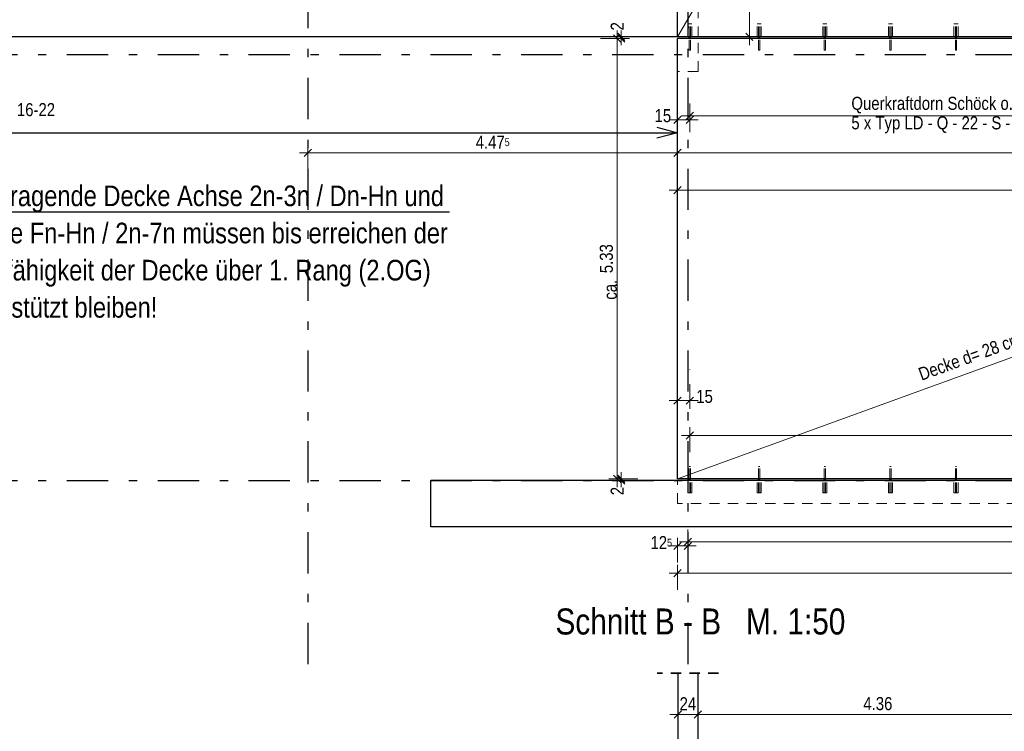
# Model space of a CAD drawing. Header units: millimetres. Extents: x 0 to 102, y -15 to 47.
# Tile 42 of 103: x 18 to 30, y 11 to 20. Entities that reach past the tile are written whole.
import ezdxf

# ---------------------------------------------------------------- set-up
doc = ezdxf.new("R2010")
doc.units = ezdxf.units.MM
doc.linetypes.add('DASHDOTX2', pattern=[2, 1, -0.5, 0, -0.5])
doc.linetypes.add('HIDDEN', pattern=[0.375, 0.25, -0.125])
doc.layers.add('Achsen', color=7, linetype='Continuous', lineweight=20)
doc.styles.add('Arial Narrow', font='ARIALN.TTF')
doc.dimstyles.new('Arch_Strakon_dimstyle', dxfattribs={"dimtxt": 15.75, "dimasz": 1, "dimexe": 1.25, "dimexo": 0.0625, "dimgap": 1, "dimtad": 0, "dimzin": 12, "dimdsep": 46, "dimtxsty": 'Arial Narrow', "dimblk": 'Arrowhead_Tick', "dimsah": 1, "dimcen": 0, "dimse1": 1, "dimse2": 1, "dimclrd": 6, "dimclrt": 2, "dimazin": 0, "dimtfac": 1, "dimtdec": 4, "dimtmove": 0, "dimatfit": 3, "dimldrblk": 'NONE', "dimfxl": 1, "dimtvp": 1, "dimtolj": 1, "dimtzin": 0, "dimlwd": 13, "dimarcsym": 2})

# ---------------------------------------------------------------- blocks, each defined once
blk = doc.blocks.new('Arrowhead_Tick')
at = {"color": 0, "linetype": 'Continuous', "lineweight": -2}
for p, q in [((0, 20), (0, -10)), ((-1, 0), (0, 0)), ((10, 0), (0, 0))]:
    blk.add_line(p, q, dxfattribs=at)
at = {"color": 2, "linetype": 'Continuous', "lineweight": 35}
blk.add_line((4.4, 4.4), (-4.4, -4.4), dxfattribs=at)
blk = doc.blocks.new('*D38')
at = {"layer": 'Achsen', "color": 6, "linetype": 'Continuous', "lineweight": 13}
for p, q in [((25.15, 14.364), (25.15, 14.374)), ((25.15, 14.334), (25.15, 14.354)), ((25.15, 14.324), (25.15, 14.314))]:
    blk.add_line(p, q, dxfattribs=at)
at = {"layer": 'Defpoints', "color": 0}
for p in [(22.844, 14.334), (25.15, 14.354), (25.83, 14.354)]:
    blk.add_point(p, dxfattribs=at)
at = {"layer": 'Achsen', "color": 6, "lineweight": 13, "xscale": 0.01, "yscale": 0.01, "zscale": 0.01}
for p, rotation in [((25.15, 14.334), 90), ((25.15, 14.354), 270)]:
    blk.add_blockref('Arrowhead_Tick', p, dxfattribs=dict(at, rotation=rotation))
at = {"layer": 'Achsen', "color": 2, "lineweight": 35, "insert": (25.1, 14.205), "char_height": 0.1575, "attachment_point": 5, "rotation": 90, "style": 'Arial Narrow'}
blk.add_mtext('\\A1;2', dxfattribs=at)
blk = doc.blocks.new('_None')
blk = doc.blocks.new('*D39')
at = {"layer": 'Achsen', "color": 6, "linetype": 'Continuous', "lineweight": 13}
blk.add_line((25.1, 14.364), (25.1, 19.674), dxfattribs=at)
at = {"layer": 'Defpoints', "color": 0}
for p in [(25.1, 19.684), (25.831, 19.684), (25.83, 14.354)]:
    blk.add_point(p, dxfattribs=at)
at = {"layer": 'Achsen', "color": 6, "lineweight": 13, "xscale": 0.01, "yscale": 0.01, "zscale": 0.01}
for p, rotation in [((25.1, 19.684), 90), ((25.1, 14.354), 270)]:
    blk.add_blockref('Arrowhead_Tick', p, dxfattribs=dict(at, rotation=rotation))
at = {"layer": 'Achsen', "color": 2, "lineweight": 35, "insert": (24.97, 17.019), "char_height": 0.1575, "attachment_point": 5, "rotation": 90, "style": 'Arial Narrow'}
blk.add_mtext('\\A1;5.33', dxfattribs=at)
blk = doc.blocks.new('*D40')
at = {"layer": 'Achsen', "color": 6, "linetype": 'Continuous', "lineweight": 13}
for p, q in [((25.15, 19.714), (25.15, 19.724)), ((25.15, 19.684), (25.15, 19.704)), ((25.15, 19.674), (25.15, 19.664))]:
    blk.add_line(p, q, dxfattribs=at)
at = {"layer": 'Defpoints', "color": 0}
for p in [(7.385, 19.704), (25.15, 19.704), (25.831, 19.684)]:
    blk.add_point(p, dxfattribs=at)
at = {"layer": 'Achsen', "color": 6, "lineweight": 13, "xscale": 0.01, "yscale": 0.01, "zscale": 0.01}
for p, rotation in [((25.15, 19.684), 90), ((25.15, 19.704), 270)]:
    blk.add_blockref('Arrowhead_Tick', p, dxfattribs=dict(at, rotation=rotation))
at = {"layer": 'Achsen', "color": 2, "lineweight": 35, "insert": (25.1, 19.833), "char_height": 0.1575, "attachment_point": 5, "rotation": 90, "style": 'Arial Narrow'}
blk.add_mtext('\\A1;2', dxfattribs=at)
blk = doc.blocks.new('*D149')
at = {"layer": 'Achsen', "color": 6, "linetype": 'Continuous', "lineweight": 13}
blk.add_line((26.7, 19.714), (26.7, 21.894), dxfattribs=at)
at = {"layer": 'Defpoints', "color": 0}
for p in [(26.081, 21.904), (26.7, 21.904), (25.83, 19.704)]:
    blk.add_point(p, dxfattribs=at)
at = {"layer": 'Achsen', "color": 6, "lineweight": 13, "xscale": 0.01, "yscale": 0.01, "zscale": 0.01}
for p, rotation in [((26.7, 21.904), 90), ((26.7, 19.704), 270)]:
    blk.add_blockref('Arrowhead_Tick', p, dxfattribs=dict(at, rotation=rotation))
at = {"layer": 'Achsen', "color": 2, "lineweight": 35, "insert": (26.57, 20.804), "char_height": 0.1575, "attachment_point": 5, "rotation": 90, "style": 'Arial Narrow'}
blk.add_mtext('\\A1;2.20', dxfattribs=at)
blk = doc.blocks.new('*D354')
at = {"layer": 'Achsen', "color": 6, "linetype": 'Continuous', "lineweight": 13}
blk.add_line((21.366, 18.3), (25.82, 18.3), dxfattribs=at)
at = {"layer": 'Defpoints', "color": 0}
for p in [(25.83, 18.3), (25.83, 14.054), (21.356, 11.981)]:
    blk.add_point(p, dxfattribs=at)
at = {"layer": 'Achsen', "color": 6, "lineweight": 13, "xscale": 0.01, "yscale": 0.01, "zscale": 0.01}
blk.add_blockref('Arrowhead_Tick', (25.83, 18.3), dxfattribs=at)
at = {"layer": 'Achsen', "color": 6, "lineweight": 13, "xscale": 0.01, "yscale": 0.01, "zscale": 0.01, "rotation": 180}
blk.add_blockref('Arrowhead_Tick', (21.356, 18.3), dxfattribs=at)
at = {"layer": 'Achsen', "color": 2, "lineweight": 35, "insert": (23.593, 18.429), "char_height": 0.1575, "attachment_point": 5, "style": 'Arial Narrow'}
blk.add_mtext('\\A1;4.47{\\A1;\\H.6x;\\S5;}', dxfattribs=at)
blk = doc.blocks.new('*D355')
at = {"layer": 'Achsen', "color": 6, "linetype": 'Continuous', "lineweight": 13}
blk.add_line((25.84, 18.3), (35.021, 18.3), dxfattribs=at)
at = {"layer": 'Defpoints', "color": 0}
for p in [(35.031, 19.704), (35.031, 18.3), (25.83, 14.054)]:
    blk.add_point(p, dxfattribs=at)
at = {"layer": 'Achsen', "color": 6, "lineweight": 13, "xscale": 0.01, "yscale": 0.01, "zscale": 0.01}
blk.add_blockref('Arrowhead_Tick', (35.031, 18.3), dxfattribs=at)
at = {"layer": 'Achsen', "color": 6, "lineweight": 13, "xscale": 0.01, "yscale": 0.01, "zscale": 0.01, "rotation": 180}
blk.add_blockref('Arrowhead_Tick', (25.83, 18.3), dxfattribs=at)
at = {"layer": 'Achsen', "color": 2, "lineweight": 35, "insert": (30.43, 18.43), "char_height": 0.1575, "attachment_point": 5, "style": 'Arial Narrow'}
blk.add_mtext('\\A1;9.20', dxfattribs=at)
blk = doc.blocks.new('*D358')
at = {"layer": 'Achsen', "color": 6, "linetype": 'Continuous', "lineweight": 13}
blk.add_line((25.84, 17.85), (40.506, 17.85), dxfattribs=at)
at = {"layer": 'Defpoints', "color": 0}
for p in [(40.516, 19.684), (40.516, 17.85), (25.83, 14.354)]:
    blk.add_point(p, dxfattribs=at)
at = {"layer": 'Achsen', "color": 6, "lineweight": 13, "xscale": 0.01, "yscale": 0.01, "zscale": 0.01}
blk.add_blockref('Arrowhead_Tick', (40.516, 17.85), dxfattribs=at)
at = {"layer": 'Achsen', "color": 6, "lineweight": 13, "xscale": 0.01, "yscale": 0.01, "zscale": 0.01, "rotation": 180}
blk.add_blockref('Arrowhead_Tick', (25.83, 17.85), dxfattribs=at)
at = {"layer": 'Achsen', "color": 2, "lineweight": 35, "insert": (33.173, 17.98), "char_height": 0.1575, "attachment_point": 5, "style": 'Arial Narrow'}
blk.add_mtext('\\A1;14.68{\\A1;\\H.6x;\\S5;}', dxfattribs=at)
blk = doc.blocks.new('*D365')
at = {"layer": 'Achsen', "color": 6, "linetype": 'Continuous', "lineweight": 13}
blk.add_line((25.846, 11.5), (26.066, 11.5), dxfattribs=at)
at = {"layer": 'Defpoints', "color": 0}
for p in [(25.836, 11.999), (26.076, 11.999), (26.076, 11.5)]:
    blk.add_point(p, dxfattribs=at)
at = {"layer": 'Achsen', "color": 6, "lineweight": 13, "xscale": 0.01, "yscale": 0.01, "zscale": 0.01}
blk.add_blockref('Arrowhead_Tick', (26.076, 11.5), dxfattribs=at)
at = {"layer": 'Achsen', "color": 6, "lineweight": 13, "xscale": 0.01, "yscale": 0.01, "zscale": 0.01, "rotation": 180}
blk.add_blockref('Arrowhead_Tick', (25.836, 11.5), dxfattribs=at)
at = {"layer": 'Achsen', "color": 2, "lineweight": 35, "insert": (25.956, 11.629), "char_height": 0.1575, "attachment_point": 5, "style": 'Arial Narrow'}
blk.add_mtext('\\A1;24', dxfattribs=at)
blk = doc.blocks.new('*D366')
at = {"layer": 'Achsen', "color": 6, "linetype": 'Continuous', "lineweight": 13}
blk.add_line((26.086, 11.5), (30.426, 11.5), dxfattribs=at)
at = {"layer": 'Defpoints', "color": 0}
for p in [(26.076, 11.999), (30.436, 11.999), (30.436, 11.5)]:
    blk.add_point(p, dxfattribs=at)
at = {"layer": 'Achsen', "color": 6, "lineweight": 13, "xscale": 0.01, "yscale": 0.01, "zscale": 0.01}
blk.add_blockref('Arrowhead_Tick', (30.436, 11.5), dxfattribs=at)
at = {"layer": 'Achsen', "color": 6, "lineweight": 13, "xscale": 0.01, "yscale": 0.01, "zscale": 0.01, "rotation": 180}
blk.add_blockref('Arrowhead_Tick', (26.076, 11.5), dxfattribs=at)
at = {"layer": 'Achsen', "color": 2, "lineweight": 35, "insert": (28.256, 11.63), "char_height": 0.1575, "attachment_point": 5, "style": 'Arial Narrow'}
blk.add_mtext('\\A1;4.36', dxfattribs=at)
blk = doc.blocks.new('*D387')
at = {"layer": 'Achsen', "color": 6, "linetype": 'Continuous', "lineweight": 13}
blk.add_line((25.99, 14.878), (40.356, 14.878), dxfattribs=at)
at = {"layer": 'Defpoints', "color": 0}
for p in [(25.98, 15.676), (40.366, 15.676), (40.366, 14.878)]:
    blk.add_point(p, dxfattribs=at)
at = {"layer": 'Achsen', "color": 6, "lineweight": 13, "xscale": 0.01, "yscale": 0.01, "zscale": 0.01}
blk.add_blockref('Arrowhead_Tick', (40.366, 14.878), dxfattribs=at)
at = {"layer": 'Achsen', "color": 6, "lineweight": 13, "xscale": 0.01, "yscale": 0.01, "zscale": 0.01, "rotation": 180}
blk.add_blockref('Arrowhead_Tick', (25.98, 14.878), dxfattribs=at)
blk = doc.blocks.new('*D388')
at = {"layer": 'Achsen', "color": 6, "linetype": 'Continuous', "lineweight": 13}
blk.add_line((25.841, 18.7), (25.97, 18.7), dxfattribs=at)
at = {"layer": 'Defpoints', "color": 0}
for p in [(25.831, 19.684), (25.98, 19.544), (25.98, 18.7)]:
    blk.add_point(p, dxfattribs=at)
at = {"layer": 'Achsen', "color": 6, "lineweight": 13, "xscale": 0.01, "yscale": 0.01, "zscale": 0.01}
blk.add_blockref('Arrowhead_Tick', (25.98, 18.7), dxfattribs=at)
at = {"layer": 'Achsen', "color": 6, "lineweight": 13, "xscale": 0.01, "yscale": 0.01, "zscale": 0.01, "rotation": 180}
blk.add_blockref('Arrowhead_Tick', (25.831, 18.7), dxfattribs=at)
at = {"layer": 'Achsen', "color": 2, "lineweight": 35, "insert": (25.653, 18.75), "char_height": 0.1575, "attachment_point": 5, "style": 'Arial Narrow'}
blk.add_mtext('\\A1;15', dxfattribs=at)
blk = doc.blocks.new('*D389')
at = {"layer": 'Achsen', "color": 6, "linetype": 'Continuous', "lineweight": 13}
blk.add_line((25.99, 18.75), (40.357, 18.75), dxfattribs=at)
at = {"layer": 'Defpoints', "color": 0}
for p in [(25.98, 19.544), (40.367, 19.544), (40.367, 18.75)]:
    blk.add_point(p, dxfattribs=at)
at = {"layer": 'Achsen', "color": 6, "lineweight": 13, "xscale": 0.01, "yscale": 0.01, "zscale": 0.01, "rotation": 180}
blk.add_blockref('Arrowhead_Tick', (25.98, 18.75), dxfattribs=at)
at = {"layer": 'Achsen', "color": 6, "lineweight": 13, "xscale": 0.01, "yscale": 0.01, "zscale": 0.01}
blk.add_blockref('Arrowhead_Tick', (40.367, 18.75), dxfattribs=at)
blk = doc.blocks.new('*D415')
at = {"color": 6, "linetype": 'Continuous', "lineweight": 13}
blk.add_line((25.84, 13.21), (40.506, 13.21), dxfattribs=at)
at = {"layer": 'Defpoints', "color": 0}
for p in [(25.83, 14.054), (40.516, 14.054), (40.516, 13.21)]:
    blk.add_point(p, dxfattribs=at)
at = {"color": 6, "lineweight": 13, "xscale": 0.01, "yscale": 0.01, "zscale": 0.01}
blk.add_blockref('Arrowhead_Tick', (40.516, 13.21), dxfattribs=at)
at = {"color": 6, "lineweight": 13, "xscale": 0.01, "yscale": 0.01, "zscale": 0.01, "rotation": 180}
blk.add_blockref('Arrowhead_Tick', (25.83, 13.21), dxfattribs=at)
at = {"color": 2, "lineweight": 35, "insert": (33.173, 13.341), "char_height": 0.1575, "attachment_point": 5, "style": 'Arial Narrow'}
blk.add_mtext('\\A1;14.68{\\A1;\\H.6x;\\S5;}', dxfattribs=at)
blk = doc.blocks.new('*D558')
at = {"layer": 'Achsen', "color": 6, "linetype": 'Continuous', "lineweight": 13}
blk.add_line((25.84, 15.3), (25.97, 15.3), dxfattribs=at)
at = {"layer": 'Defpoints', "color": 0}
for p in [(25.98, 15.3), (25.98, 14.184), (25.83, 14.054)]:
    blk.add_point(p, dxfattribs=at)
at = {"layer": 'Achsen', "color": 6, "lineweight": 13, "xscale": 0.01, "yscale": 0.01, "zscale": 0.01}
blk.add_blockref('Arrowhead_Tick', (25.98, 15.3), dxfattribs=at)
at = {"layer": 'Achsen', "color": 6, "lineweight": 13, "xscale": 0.01, "yscale": 0.01, "zscale": 0.01, "rotation": 180}
blk.add_blockref('Arrowhead_Tick', (25.83, 15.3), dxfattribs=at)
at = {"layer": 'Achsen', "color": 2, "lineweight": 35, "insert": (26.158, 15.35), "char_height": 0.1575, "attachment_point": 5, "style": 'Arial Narrow'}
blk.add_mtext('\\A1;15', dxfattribs=at)
blk = doc.blocks.new('*D560')
at = {"layer": 'Achsen', "color": 6, "linetype": 'Continuous', "lineweight": 13}
blk.add_line((25.84, 13.54), (25.946, 13.54), dxfattribs=at)
at = {"layer": 'Defpoints', "color": 0}
for p in [(25.83, 14.054), (25.956, 13.54), (25.956, 11.981)]:
    blk.add_point(p, dxfattribs=at)
at = {"layer": 'Achsen', "color": 6, "lineweight": 13, "xscale": 0.01, "yscale": 0.01, "zscale": 0.01}
blk.add_blockref('Arrowhead_Tick', (25.956, 13.54), dxfattribs=at)
at = {"layer": 'Achsen', "color": 6, "lineweight": 13, "xscale": 0.01, "yscale": 0.01, "zscale": 0.01, "rotation": 180}
blk.add_blockref('Arrowhead_Tick', (25.83, 13.54), dxfattribs=at)
at = {"layer": 'Achsen', "color": 2, "lineweight": 35, "insert": (25.634, 13.58), "char_height": 0.1575, "attachment_point": 5, "style": 'Arial Narrow'}
blk.add_mtext('\\A1;12{\\A1;\\H.6x;\\S5;}', dxfattribs=at)
blk = doc.blocks.new('*D561')
at = {"layer": 'Achsen', "color": 6, "linetype": 'Continuous', "lineweight": 13}
blk.add_line((25.966, 13.59), (39.746, 13.59), dxfattribs=at)
at = {"layer": 'Defpoints', "color": 0}
for p in [(39.756, 13.59), (25.956, 11.981), (39.756, 11.981)]:
    blk.add_point(p, dxfattribs=at)
at = {"layer": 'Achsen', "color": 6, "lineweight": 13, "xscale": 0.01, "yscale": 0.01, "zscale": 0.01}
blk.add_blockref('Arrowhead_Tick', (39.756, 13.59), dxfattribs=at)
at = {"layer": 'Achsen', "color": 6, "lineweight": 13, "xscale": 0.01, "yscale": 0.01, "zscale": 0.01, "rotation": 180}
blk.add_blockref('Arrowhead_Tick', (25.956, 13.59), dxfattribs=at)
at = {"layer": 'Achsen', "color": 2, "lineweight": 35, "insert": (32.856, 13.721), "char_height": 0.1575, "attachment_point": 5, "style": 'Arial Narrow'}
blk.add_mtext('\\A1;13.80', dxfattribs=at)

msp = doc.modelspace()

# ---------------------------------------------------------------- linework, layer by layer
at = {"color": 6, "linetype": 'HIDDEN', "lineweight": 13, "ltscale": 0.5}
for p, q in [((26.0802999, 19.7044708), (26.0802999, 20.1644708)), ((25.9573534, 19.8644743), (25.9554504, 19.8644743)), ((25.9554504, 19.7044743), (25.9554504, 19.8644743)), ((25.9627727, 19.8644743), (25.9573534, 19.8644743)), ((25.9708833, 19.8644743), (25.9627727, 19.8644743)), ((25.9804504, 19.8644743), (25.9708833, 19.8644743)), ((25.9722992, 19.7044708), (25.9722992, 19.8644743)), ((25.9900175, 19.8644743), (25.9804504, 19.8644743)), ((25.9882992, 19.7044708), (25.9882992, 19.8644743)), ((25.9981281, 19.8644743), (25.9900175, 19.8644743)), ((26.0035474, 19.8644743), (25.9981281, 19.8644743)), ((26.0054504, 19.8644743), (26.0035474, 19.8644743)), ((26.0054504, 19.7044743), (26.0054504, 19.8644743)), ((26.7965201, 19.8644743), (26.7946171, 19.8644743)), ((26.7946171, 19.7044743), (26.7946171, 19.8644743)), ((26.8019394, 19.8644743), (26.7965201, 19.8644743)), ((26.81005, 19.8644743), (26.8019394, 19.8644743)), ((26.8196171, 19.8644743), (26.81005, 19.8644743)), ((26.8114658, 19.7044708), (26.8114658, 19.8644743)), ((26.8291841, 19.8644743), (26.8196171, 19.8644743)), ((26.8274658, 19.7044708), (26.8274658, 19.8644743)), ((26.8372947, 19.8644743), (26.8291841, 19.8644743)), ((26.842714, 19.8644743), (26.8372947, 19.8644743)), ((26.8446171, 19.8644743), (26.842714, 19.8644743)), ((26.8446171, 19.7044743), (26.8446171, 19.8644743)), ((27.5906867, 19.8644743), (27.5887837, 19.8644743)), ((27.5887837, 19.7044743), (27.5887837, 19.8644743)), ((27.5961061, 19.8644743), (27.5906867, 19.8644743)), ((27.6042166, 19.8644743), (27.5961061, 19.8644743)), ((27.6137837, 19.8644743), (27.6042166, 19.8644743)), ((27.6056325, 19.7044708), (27.6056325, 19.8644743)), ((27.6233508, 19.8644743), (27.6137837, 19.8644743)), ((27.6216325, 19.7044708), (27.6216325, 19.8644743)), ((27.6314614, 19.8644743), (27.6233508, 19.8644743)), ((27.6368807, 19.8644743), (27.6314614, 19.8644743)), ((27.6387837, 19.8644743), (27.6368807, 19.8644743)), ((27.6387837, 19.7044743), (27.6387837, 19.8644743)), ((28.3848534, 19.8644743), (28.3829504, 19.8644743)), ((28.3829504, 19.7044743), (28.3829504, 19.8644743)), ((28.3902727, 19.8644743), (28.3848534, 19.8644743)), ((28.3983833, 19.8644743), (28.3902727, 19.8644743)), ((28.4079504, 19.8644743), (28.3983833, 19.8644743)), ((28.3997992, 19.7044708), (28.3997992, 19.8644743)), ((28.4175175, 19.8644743), (28.4079504, 19.8644743)), ((28.4157992, 19.7044708), (28.4157992, 19.8644743)), ((28.4256281, 19.8644743), (28.4175175, 19.8644743)), ((28.4310474, 19.8644743), (28.4256281, 19.8644743)), ((28.4329504, 19.8644743), (28.4310474, 19.8644743)), ((28.4329504, 19.7044743), (28.4329504, 19.8644743)), ((29.1790201, 19.8644743), (29.1771171, 19.8644743)), ((29.1771171, 19.7044743), (29.1771171, 19.8644743)), ((29.1844394, 19.8644743), (29.1790201, 19.8644743)), ((29.19255, 19.8644743), (29.1844394, 19.8644743)), ((29.2021171, 19.8644743), (29.19255, 19.8644743)), ((29.1939658, 19.7044708), (29.1939658, 19.8644743)), ((29.2116841, 19.8644743), (29.2021171, 19.8644743)), ((29.2099658, 19.7044708), (29.2099658, 19.8644743)), ((29.2197947, 19.8644743), (29.2116841, 19.8644743)), ((29.225214, 19.8644743), (29.2197947, 19.8644743)), ((29.2271171, 19.8644743), (29.225214, 19.8644743)), ((29.2271171, 19.7044743), (29.2271171, 19.8644743)), ((25.9722992, 19.5444743), (25.9722992, 19.6844613)), ((25.9882992, 19.5444743), (25.9882992, 19.6844613)), ((26.0802999, 19.2844613), (26.0802999, 19.6844613)), ((26.8114658, 19.5444743), (26.8114658, 19.6844613)), ((26.8274658, 19.5444743), (26.8274658, 19.6844613)), ((27.6056325, 19.5444743), (27.6056325, 19.6844613)), ((27.6216325, 19.5444743), (27.6216325, 19.6844613)), ((28.3997992, 19.5444743), (28.3997992, 19.6844613)), ((28.4157992, 19.5444743), (28.4157992, 19.6844613)), ((29.1939658, 19.5444743), (29.1939658, 19.6844613)), ((29.2099658, 19.5444743), (29.2099658, 19.6844613)), ((25.9729081, 19.5444743), (25.9722992, 19.5444743)), ((25.9746423, 19.5444743), (25.9729081, 19.5444743)), ((25.9772377, 19.5444743), (25.9746423, 19.5444743)), ((25.9802992, 19.5444743), (25.9772377, 19.5444743)), ((25.9833606, 19.5444743), (25.9802992, 19.5444743)), ((25.985956, 19.5444743), (25.9833606, 19.5444743)), ((25.9876902, 19.5444743), (25.985956, 19.5444743)), ((25.9882992, 19.5444743), (25.9876902, 19.5444743)), ((26.8120748, 19.5444743), (26.8114658, 19.5444743)), ((26.813809, 19.5444743), (26.8120748, 19.5444743)), ((26.8164044, 19.5444743), (26.813809, 19.5444743)), ((26.8194658, 19.5444743), (26.8164044, 19.5444743)), ((26.8225273, 19.5444743), (26.8194658, 19.5444743)), ((26.8251227, 19.5444743), (26.8225273, 19.5444743)), ((26.8268569, 19.5444743), (26.8251227, 19.5444743)), ((26.8274658, 19.5444743), (26.8268569, 19.5444743)), ((27.6062415, 19.5444743), (27.6056325, 19.5444743)), ((27.6079757, 19.5444743), (27.6062415, 19.5444743)), ((27.610571, 19.5444743), (27.6079757, 19.5444743)), ((27.6136325, 19.5444743), (27.610571, 19.5444743)), ((27.616694, 19.5444743), (27.6136325, 19.5444743)), ((27.6192894, 19.5444743), (27.616694, 19.5444743)), ((27.6210235, 19.5444743), (27.6192894, 19.5444743)), ((27.6216325, 19.5444743), (27.6210235, 19.5444743)), ((28.4004081, 19.5444743), (28.3997992, 19.5444743)), ((28.4021423, 19.5444743), (28.4004081, 19.5444743)), ((28.4047377, 19.5444743), (28.4021423, 19.5444743)), ((28.4077992, 19.5444743), (28.4047377, 19.5444743)), ((28.4108606, 19.5444743), (28.4077992, 19.5444743)), ((28.413456, 19.5444743), (28.4108606, 19.5444743)), ((28.4151902, 19.5444743), (28.413456, 19.5444743)), ((28.4157992, 19.5444743), (28.4151902, 19.5444743)), ((29.1945748, 19.5444743), (29.1939658, 19.5444743)), ((29.196309, 19.5444743), (29.1945748, 19.5444743)), ((29.1989044, 19.5444743), (29.196309, 19.5444743)), ((29.2019658, 19.5444743), (29.1989044, 19.5444743)), ((29.2050273, 19.5444743), (29.2019658, 19.5444743)), ((29.2076227, 19.5444743), (29.2050273, 19.5444743)), ((29.2093569, 19.5444743), (29.2076227, 19.5444743)), ((29.2099658, 19.5444743), (29.2093569, 19.5444743)), ((26.0802999, 19.2844613), (25.8302999, 19.2844613)), ((25.9722992, 14.3536435), (25.9722992, 14.5036435)), ((25.9729089, 14.5036435), (25.9722999, 14.5036435)), ((25.9746431, 14.5036435), (25.9729089, 14.5036435)), ((25.9772384, 14.5036435), (25.9746431, 14.5036435)), ((25.9802999, 14.5036435), (25.9772384, 14.5036435)), ((25.9833614, 14.5036435), (25.9802999, 14.5036435)), ((25.9859568, 14.5036435), (25.9833614, 14.5036435)), ((25.9876909, 14.5036435), (25.9859568, 14.5036435)), ((25.9882999, 14.5036435), (25.9876909, 14.5036435)), ((25.9882992, 14.3536435), (25.9882992, 14.5036435)), ((26.8120748, 14.5036435), (26.8114658, 14.5036435)), ((26.8114658, 14.3536435), (26.8114658, 14.5036435)), ((26.813809, 14.5036435), (26.8120748, 14.5036435)), ((26.8164044, 14.5036435), (26.813809, 14.5036435)), ((26.8194658, 14.5036435), (26.8164044, 14.5036435)), ((26.8225273, 14.5036435), (26.8194658, 14.5036435)), ((26.8251227, 14.5036435), (26.8225273, 14.5036435)), ((26.8268569, 14.5036435), (26.8251227, 14.5036435)), ((26.8274658, 14.5036435), (26.8268569, 14.5036435)), ((26.8274658, 14.3536435), (26.8274658, 14.5036435)), ((27.6062415, 14.5036435), (27.6056325, 14.5036435)), ((27.6056325, 14.3536435), (27.6056325, 14.5036435)), ((27.6079757, 14.5036435), (27.6062415, 14.5036435)), ((27.610571, 14.5036435), (27.6079757, 14.5036435)), ((27.6136325, 14.5036435), (27.610571, 14.5036435)), ((27.616694, 14.5036435), (27.6136325, 14.5036435)), ((27.6192894, 14.5036435), (27.616694, 14.5036435)), ((27.6210235, 14.5036435), (27.6192894, 14.5036435)), ((27.6216325, 14.5036435), (27.6210235, 14.5036435)), ((27.6216325, 14.3536435), (27.6216325, 14.5036435)), ((28.4004081, 14.5036435), (28.3997992, 14.5036435)), ((28.3997992, 14.3536435), (28.3997992, 14.5036435)), ((28.4021423, 14.5036435), (28.4004081, 14.5036435)), ((28.4047377, 14.5036435), (28.4021423, 14.5036435)), ((28.4077992, 14.5036435), (28.4047377, 14.5036435)), ((28.4108606, 14.5036435), (28.4077992, 14.5036435)), ((28.413456, 14.5036435), (28.4108606, 14.5036435)), ((28.4151902, 14.5036435), (28.413456, 14.5036435)), ((28.4157992, 14.5036435), (28.4151902, 14.5036435)), ((28.4157992, 14.3536435), (28.4157992, 14.5036435)), ((29.1945748, 14.5036435), (29.1939658, 14.5036435)), ((29.1939658, 14.3536435), (29.1939658, 14.5036435)), ((29.196309, 14.5036435), (29.1945748, 14.5036435)), ((29.1989044, 14.5036435), (29.196309, 14.5036435)), ((29.2019658, 14.5036435), (29.1989044, 14.5036435)), ((29.2050273, 14.5036435), (29.2019658, 14.5036435)), ((29.2076227, 14.5036435), (29.2050273, 14.5036435)), ((29.2093569, 14.5036435), (29.2076227, 14.5036435)), ((29.2099658, 14.5036435), (29.2093569, 14.5036435)), ((29.2099658, 14.3536435), (29.2099658, 14.5036435)), ((25.8302985, 14.0536435), (25.8302985, 14.3336435)), ((25.9552999, 14.1836435), (25.9552999, 14.3336435)), ((25.9722992, 14.1836435), (25.9722992, 14.3336435)), ((25.9882992, 14.1836435), (25.9882992, 14.3336435)), ((26.0052999, 14.1836435), (26.0052999, 14.3336435)), ((26.7944658, 14.1836435), (26.7944658, 14.3336435)), ((26.8114658, 14.1836435), (26.8114658, 14.3336435)), ((26.8274658, 14.1836435), (26.8274658, 14.3336435)), ((26.8444658, 14.1836435), (26.8444658, 14.3336435)), ((27.5886325, 14.1836435), (27.5886325, 14.3336435)), ((27.6056325, 14.1836435), (27.6056325, 14.3336435)), ((27.6216325, 14.1836435), (27.6216325, 14.3336435)), ((27.6386325, 14.1836435), (27.6386325, 14.3336435)), ((28.3827992, 14.1836435), (28.3827992, 14.3336435)), ((28.3997992, 14.1836435), (28.3997992, 14.3336435)), ((28.4157992, 14.1836435), (28.4157992, 14.3336435)), ((28.4327992, 14.1836435), (28.4327992, 14.3336435)), ((29.1769658, 14.1836435), (29.1769658, 14.3336435)), ((29.1939658, 14.1836435), (29.1939658, 14.3336435)), ((29.2099658, 14.1836435), (29.2099658, 14.3336435)), ((29.2269658, 14.1836435), (29.2269658, 14.3336435)), ((25.9572029, 14.1836435), (25.9552999, 14.1836435)), ((25.9626222, 14.1836435), (25.9572029, 14.1836435)), ((25.9707328, 14.1836435), (25.9626222, 14.1836435)), ((25.9802999, 14.1836435), (25.9707328, 14.1836435)), ((25.989867, 14.1836435), (25.9802999, 14.1836435)), ((25.9979776, 14.1836435), (25.989867, 14.1836435)), ((26.0033969, 14.1836435), (25.9979776, 14.1836435)), ((26.0052999, 14.1836435), (26.0033969, 14.1836435)), ((26.7963688, 14.1836435), (26.7944658, 14.1836435)), ((26.8017882, 14.1836435), (26.7963688, 14.1836435)), ((26.8098988, 14.1836435), (26.8017882, 14.1836435)), ((26.8194658, 14.1836435), (26.8098988, 14.1836435)), ((26.8290329, 14.1836435), (26.8194658, 14.1836435)), ((26.8371435, 14.1836435), (26.8290329, 14.1836435)), ((26.8425628, 14.1836435), (26.8371435, 14.1836435)), ((26.8444658, 14.1836435), (26.8425628, 14.1836435)), ((27.5905355, 14.1836435), (27.5886325, 14.1836435)), ((27.5959548, 14.1836435), (27.5905355, 14.1836435)), ((27.6040654, 14.1836435), (27.5959548, 14.1836435)), ((27.6136325, 14.1836435), (27.6040654, 14.1836435)), ((27.6231996, 14.1836435), (27.6136325, 14.1836435)), ((27.6313102, 14.1836435), (27.6231996, 14.1836435)), ((27.6367295, 14.1836435), (27.6313102, 14.1836435)), ((27.6386325, 14.1836435), (27.6367295, 14.1836435)), ((28.3847022, 14.1836435), (28.3827992, 14.1836435)), ((28.3901215, 14.1836435), (28.3847022, 14.1836435)), ((28.3982321, 14.1836435), (28.3901215, 14.1836435)), ((28.4077992, 14.1836435), (28.3982321, 14.1836435)), ((28.4173663, 14.1836435), (28.4077992, 14.1836435)), ((28.4254768, 14.1836435), (28.4173663, 14.1836435)), ((28.4308962, 14.1836435), (28.4254768, 14.1836435)), ((28.4327992, 14.1836435), (28.4308962, 14.1836435)), ((29.1788688, 14.1836435), (29.1769658, 14.1836435)), ((29.1842882, 14.1836435), (29.1788688, 14.1836435)), ((29.1923988, 14.1836435), (29.1842882, 14.1836435)), ((29.2019658, 14.1836435), (29.1923988, 14.1836435)), ((29.2115329, 14.1836435), (29.2019658, 14.1836435)), ((29.2196435, 14.1836435), (29.2115329, 14.1836435)), ((29.2250628, 14.1836435), (29.2196435, 14.1836435)), ((29.2269658, 14.1836435), (29.2250628, 14.1836435)), ((40.515748, 14.0536435), (25.8302992, 14.0536435))]:
    msp.add_line(p, q, dxfattribs=at)
at = {"color": 3, "linetype": 'Continuous', "lineweight": 25}
for p, q in [((43.4917025, 14.3336435), (22.8441213, 14.3336435)), ((22.8441213, 13.7736435), (22.8441213, 14.3336435)), ((43.4917025, 13.7736435), (22.8441213, 13.7736435))]:
    msp.add_line(p, q, dxfattribs=at)
at = {"color": 2, "linetype": 'HIDDEN', "lineweight": 35, "ltscale": 0.5}
msp.add_line((26.3257266, 11.9985317), (25.5857266, 11.9985317), dxfattribs=at)
at = {"layer": 'Achsen', "color": 3, "linetype": 'DASHDOTX2', "lineweight": 25, "ltscale": 0.5}
for p, q in [((21.3556957, 39.0086435), (21.3556957, 11.9806051)), ((25.9556957, 39.0086435), (25.9556957, 11.9806051)), ((5.2386957, 19.489471), (50.913591, 19.489471)), ((5.2386957, 14.334471), (50.913591, 14.334471))]:
    msp.add_line(p, q, dxfattribs=at)
at = {"layer": 'Achsen', "color": 5, "linetype": 'Continuous', "lineweight": 18}
for p, q in [((25.8302985, 19.7044708), (35.2806918, 35.8644708)), ((25.8302992, 14.3536435), (40.515748, 19.6844613))]:
    msp.add_line(p, q, dxfattribs=at)
at = {"layer": 'Achsen', "color": 3, "linetype": 'Continuous', "lineweight": 25}
for p, q in [((25.8302985, 19.7044708), (25.8302985, 21.9044708)), ((25.8302999, 19.7044708), (7.3852992, 19.7044708)), ((25.8302985, 14.3536435), (25.8302985, 19.6844613)), ((35.0306918, 19.7044708), (25.8302999, 19.7044708)), ((40.515748, 19.6844613), (25.8302999, 19.6844613)), ((25.9722992, 19.6844613), (25.9722992, 19.7044708)), ((25.9882992, 19.6844613), (25.9882992, 19.7044708)), ((26.8114658, 19.6844613), (26.8114658, 19.7044708)), ((26.8274658, 19.6844613), (26.8274658, 19.7044708)), ((27.6056325, 19.6844613), (27.6056325, 19.7044708)), ((27.6216325, 19.6844613), (27.6216325, 19.7044708)), ((28.3997992, 19.6844613), (28.3997992, 19.7044708)), ((28.4157992, 19.6844613), (28.4157992, 19.7044708)), ((29.1939658, 19.6844613), (29.1939658, 19.7044708)), ((29.2099658, 19.6844613), (29.2099658, 19.7044708)), ((40.515748, 14.3536435), (25.8302999, 14.3536435)), ((25.9722992, 14.3336435), (25.9722992, 14.3536435)), ((25.9882992, 14.3336435), (25.9882992, 14.3536435)), ((26.8114658, 14.3336435), (26.8114658, 14.3536435)), ((26.8274658, 14.3336435), (26.8274658, 14.3536435)), ((27.6056325, 14.3336435), (27.6056325, 14.3536435)), ((27.6216325, 14.3336435), (27.6216325, 14.3536435)), ((28.3997992, 14.3336435), (28.3997992, 14.3536435)), ((28.4157992, 14.3336435), (28.4157992, 14.3536435)), ((29.1939658, 14.3336435), (29.1939658, 14.3536435)), ((29.2099658, 14.3336435), (29.2099658, 14.3536435)), ((25.8357266, 11.9985317), (25.8357266, 11.0190008)), ((26.0757266, 11.9985317), (26.0757266, 11.0190008))]:
    msp.add_line(p, q, dxfattribs=at)
at = {"layer": 'Achsen', "color": 20, "linetype": 'Continuous', "lineweight": 25}
for p, q in [((25.5802985, 18.6105804), (25.8302985, 18.5435931)), ((6.0034791, 18.5435931), (25.8302985, 18.5435931)), ((25.8302985, 18.5435931), (25.5802985, 18.4766058)), ((23.0714147, 17.5831928), (16.9132466, 17.5831928))]:
    msp.add_line(p, q, dxfattribs=at)
at = {"layer": 'Achsen', "color": 9, "linetype": 'Continuous', "lineweight": 0}
for centre in [(25.8307266, 19.6844613), (25.9802985, 15.6756021)]:
    msp.add_circle(centre, 0.00111, dxfattribs=at)

# ---------------------------------------------------------------- texts
at = {"color": 2, "lineweight": 35, "style": 'Arial Narrow'}
msp.add_text('ca.', height=0.1575, rotation=90, dxfattribs=at).set_placement((25.0942666, 16.5223046))
at = {"color": 1, "lineweight": 70, "style": 'Arial Narrow'}
msp.add_text('Schnitt B - B   M. 1:50', height=0.315, dxfattribs=at).set_placement((24.3527235, 12.4680784))
at = {"layer": 'Achsen', "color": 2, "lineweight": 35, "style": 'Arial Narrow'}
msp.add_text('5 x Querkraftdorn Schöck Stacon Typ LD 22 - P - Zn o. glw. = 1,05 m, mit Brandschutzmanschette BSM 20 LD 16-22', height=0.1575, dxfattribs=at).set_placement((8.9631977, 18.7449283))
at = {"layer": 'Achsen', "color": 20, "lineweight": 25, "style": 'Arial Narrow'}
for s, p in [('Auskragende Decke Achse 2n-3n / Dn-Hn und', (17.1129268, 17.6550169)), ('Achse Fn-Hn / 2n-7n müssen bis erreichen der', (17.1129268, 17.2050169)), ('Tragfähigkeit der Decke über 1. Rang (2.OG)', (17.1129268, 16.7550169)), ('unterstützt bleiben!', (17.1129268, 16.3050169))]:
    msp.add_text(s, height=0.25, dxfattribs=at).set_placement(p)
at = {"layer": 'Achsen', "color": 2, "lineweight": 35, "style": 'Arial Narrow'}
msp.add_text('Decke d= 28 cm OK. RFB + 4.17 m', height=0.1575, rotation=19.949, dxfattribs=at).set_placement((28.7847733, 15.5397594))
at = {"layer": 'Achsen', "color": 2, "lineweight": 35, "insert": (27.9354181, 18.5375823), "char_height": 0.1575, "attachment_point": 7, "line_spacing_factor": 0.9, "style": 'Arial Narrow'}
msp.add_mtext('Querkraftdorn Schöck o. glw. e= 80 cm, mit Brandschutzmanschette BSM 20 LD 16-22{\\P}5 x Typ LD - Q - 22 - S - A4 + 9 x Typ LD 22 - P - Zn + 5 x Typ LD - Q - 22 - S A4', dxfattribs=at)

# ---------------------------------------------------------------- dimensions: what is measured, and where the dimension line sits
at = {"lineweight": 35}
dim = msp.add_linear_dim(base=(40.515748, 13.2103656), p1=(25.8302985, 14.0536435), p2=(40.515748, 14.0536435), text='14.68{\\A1;\\H.6x;\\S5;}', dimstyle='Arch_Strakon_dimstyle', override={"dimscale": 0.01, "dimtxt": 15.75, "dimasz": 1, "dimgap": 5, "dimtad": 1, "dimjust": 0, "dimtih": 0, "dimtoh": 0, "dimdec": 5, "dimdsep": 46, "dimtxsty": 'Arial Narrow', "dimclrd": 6, "dimclrt": 2, "dimtix": 1, "dimtofl": 255, "dimtmove": 0, "dimatfit": 2, "dimfxl": 0, "dimfxlon": 0, "dimtvp": 31.746032, "dimlwd": 13}, dxfattribs=at)
dim.commit()
dim.dimension.update_dxf_attribs({"geometry": '*D415', "text_midpoint": (33.1730233, 13.2103656), "dimtype": 160})
at = {"layer": 'Achsen', "lineweight": 35}
for base, p1, p2, text, override, picture, middle in [((26.7, 21.9044708), (25.8302999, 19.7044708), (26.0807266, 21.9044708), '2.20', {"dimscale": 0.01, "dimtxt": 15.75, "dimasz": 1, "dimgap": 5, "dimtad": 1, "dimjust": 0, "dimtih": 0, "dimtoh": 0, "dimdec": 5, "dimdsep": 46, "dimtxsty": 'Arial Narrow', "dimclrd": 6, "dimclrt": 2, "dimtix": 1, "dimtofl": 255, "dimtmove": 0, "dimatfit": 2, "dimfxl": 0, "dimfxlon": 0, "dimtvp": 31.746032, "dimlwd": 13}, '*D149', (26.7, 20.8044708)), ((25.15, 19.7044708), (25.8307266, 19.6844613), (7.3852985, 19.7044708), '2', {"dimscale": 0.01, "dimtxt": 15.75, "dimasz": 1, "dimgap": 5, "dimtad": 1, "dimjust": 4, "dimtih": 0, "dimtoh": 0, "dimdec": 5, "dimdsep": 46, "dimtxsty": 'Arial Narrow', "dimclrd": 6, "dimclrt": 2, "dimtix": 0, "dimtofl": 255, "dimtmove": 2, "dimatfit": 2, "dimfxl": 0, "dimfxlon": 0, "dimtvp": 31.746032, "dimlwd": 13}, '*D40', (25.1, 19.8328333)), ((25.1, 19.6844613), (25.8302985, 14.3536435), (25.8307266, 19.6844613), '5.33', {"dimscale": 0.01, "dimtxt": 15.75, "dimasz": 1, "dimgap": 5, "dimtad": 1, "dimjust": 0, "dimtih": 0, "dimtoh": 0, "dimdec": 5, "dimdsep": 46, "dimtxsty": 'Arial Narrow', "dimclrd": 6, "dimclrt": 2, "dimtix": 1, "dimtofl": 255, "dimtmove": 0, "dimatfit": 2, "dimfxl": 0, "dimfxlon": 0, "dimtvp": 31.746032, "dimlwd": 13}, '*D39', (25.1, 17.0190524)), ((25.15, 14.3536435), (22.8441213, 14.3336435), (25.8302985, 14.3536435), '2', {"dimscale": 0.01, "dimtxt": 15.75, "dimasz": 1, "dimgap": 5, "dimtad": 1, "dimjust": 0, "dimtih": 0, "dimtoh": 0, "dimdec": 5, "dimdsep": 46, "dimtxsty": 'Arial Narrow', "dimclrd": 6, "dimclrt": 2, "dimtix": 0, "dimtofl": 255, "dimtmove": 2, "dimatfit": 2, "dimfxl": 0, "dimfxlon": 0, "dimtvp": 31.746032, "dimlwd": 13}, '*D38', (25.1, 14.205281))]:
    dim = msp.add_linear_dim(base=base, p1=p1, p2=p2, angle=90, text=text, dimstyle='Arch_Strakon_dimstyle', override=override, dxfattribs=at)
    dim.commit()
    dim.dimension.update_dxf_attribs({"geometry": picture, "text_midpoint": middle, "dimtype": 160})
for base, p1, p2, text, override, picture, middle in [((25.9802992, 18.7), (25.8307266, 19.6844613), (25.9802992, 19.5444743), '15', {"dimscale": 0.01, "dimtxt": 15.75, "dimasz": 1, "dimgap": 5, "dimtad": 1, "dimjust": 0, "dimtih": 0, "dimtoh": 0, "dimdec": 5, "dimdsep": 46, "dimtxsty": 'Arial Narrow', "dimclrd": 6, "dimclrt": 2, "dimtix": 0, "dimtofl": 255, "dimtmove": 2, "dimatfit": 2, "dimfxl": 0, "dimfxlon": 0, "dimtvp": 31.746032, "dimlwd": 13}, '*D388', (25.6527516, 18.75)), ((35.0306853, 18.3), (25.8302985, 14.0536435), (35.0306853, 19.7044743), '9.20', {"dimscale": 0.01, "dimtxt": 15.75, "dimasz": 1, "dimgap": 5, "dimtad": 1, "dimjust": 0, "dimtih": 0, "dimtoh": 0, "dimdec": 5, "dimdsep": 46, "dimtxsty": 'Arial Narrow', "dimclrd": 6, "dimclrt": 2, "dimtix": 1, "dimtofl": 255, "dimtmove": 0, "dimatfit": 2, "dimfxl": 0, "dimfxlon": 0, "dimtvp": 31.746032, "dimlwd": 13}, '*D355', (30.4304919, 18.3)), ((40.515748, 17.85), (25.8302985, 14.3536435), (40.515748, 19.6844613), '14.68{\\A1;\\H.6x;\\S5;}', {"dimscale": 0.01, "dimtxt": 15.75, "dimasz": 1, "dimgap": 5, "dimtad": 1, "dimjust": 0, "dimtih": 0, "dimtoh": 0, "dimdec": 5, "dimdsep": 46, "dimtxsty": 'Arial Narrow', "dimclrd": 6, "dimclrt": 2, "dimtix": 1, "dimtofl": 255, "dimtmove": 0, "dimatfit": 2, "dimfxl": 0, "dimfxlon": 0, "dimtvp": 31.746032, "dimlwd": 13}, '*D358', (33.1730233, 17.85)), ((40.367298, 18.75), (25.9802992, 19.5444743), (40.367298, 19.5444743), ' ', {"dimscale": 0.01, "dimtxt": 15, "dimasz": 1, "dimgap": 5, "dimtad": 1, "dimjust": 0, "dimtih": 0, "dimtoh": 0, "dimdec": 5, "dimdsep": 46, "dimtxsty": 'Arial Narrow', "dimclrd": 6, "dimclrt": 2, "dimtix": 1, "dimtofl": 255, "dimtmove": 0, "dimatfit": 2, "dimfxl": 0, "dimfxlon": 0, "dimtvp": 33.333333, "dimlwd": 13}, '*D389', (33.1737986, 18.75)), ((25.8302985, 18.3), (21.3556957, 11.9806051), (25.8302985, 14.0536435), '4.47{\\A1;\\H.6x;\\S5;}', {"dimscale": 0.01, "dimtxt": 15.75, "dimasz": 1, "dimgap": 5, "dimtad": 1, "dimjust": 0, "dimtih": 0, "dimtoh": 0, "dimdec": 5, "dimdsep": 46, "dimtxsty": 'Arial Narrow', "dimclrd": 6, "dimclrt": 2, "dimtix": 1, "dimtofl": 255, "dimtmove": 0, "dimatfit": 2, "dimfxl": 0, "dimfxlon": 0, "dimtvp": 31.746032, "dimlwd": 13}, '*D354', (23.5929971, 18.3)), ((40.365748, 14.8778769), (25.9802985, 15.6756021), (40.365748, 15.6756021), ' ', {"dimscale": 0.01, "dimtxt": 15, "dimasz": 1, "dimgap": 5, "dimtad": 1, "dimjust": 0, "dimtih": 0, "dimtoh": 0, "dimdec": 5, "dimdsep": 46, "dimtxsty": 'Arial Narrow', "dimclrd": 6, "dimclrt": 2, "dimtix": 1, "dimtofl": 255, "dimtmove": 0, "dimatfit": 2, "dimfxl": 0, "dimfxlon": 0, "dimtvp": 33.333333, "dimlwd": 13}, '*D387', (33.1730233, 14.8778769)), ((25.9802999, 15.3), (25.8302985, 14.0536435), (25.9802999, 14.1836435), '15', {"dimscale": 0.01, "dimtxt": 15.75, "dimasz": 1, "dimgap": 5, "dimtad": 1, "dimjust": 4, "dimtih": 0, "dimtoh": 0, "dimdec": 4, "dimdsep": 46, "dimtxsty": 'Arial Narrow', "dimclrd": 6, "dimclrt": 2, "dimtix": 0, "dimtofl": 255, "dimtmove": 2, "dimatfit": 2, "dimfxl": 0, "dimfxlon": 0, "dimtvp": 31.746032, "dimlwd": 13}, '*D558', (26.1582749, 15.35)), ((25.9556957, 13.5402263), (25.8302985, 14.0536435), (25.9556957, 11.9806051), '12{\\A1;\\H.6x;\\S5;}', {"dimscale": 0.01, "dimtxt": 15.75, "dimasz": 1, "dimgap": 5, "dimtad": 0, "dimjust": 0, "dimtih": 0, "dimtoh": 0, "dimdec": 5, "dimdsep": 46, "dimtxsty": 'Arial Narrow', "dimclrd": 6, "dimclrt": 2, "dimtix": 0, "dimtofl": 255, "dimtmove": 2, "dimatfit": 2, "dimfxl": 0, "dimfxlon": 0, "dimtvp": 31.746032, "dimlwd": 13}, '*D560', (25.6343471, 13.5795131)), ((39.7556957, 13.5902263), (25.9556957, 11.9806051), (39.7556957, 11.9806051), '13.80', {"dimscale": 0.01, "dimtxt": 15.75, "dimasz": 1, "dimgap": 5, "dimtad": 1, "dimjust": 0, "dimtih": 0, "dimtoh": 0, "dimdec": 5, "dimdsep": 46, "dimtxsty": 'Arial Narrow', "dimclrd": 6, "dimclrt": 2, "dimtix": 1, "dimtofl": 255, "dimtmove": 0, "dimatfit": 2, "dimfxl": 0, "dimfxlon": 0, "dimtvp": 31.746032, "dimlwd": 13}, '*D561', (32.8556957, 13.5902263)), ((26.0757266, 11.5), (25.8357266, 11.9985317), (26.0757266, 11.9985317), '24', {"dimscale": 0.01, "dimtxt": 15.75, "dimasz": 1, "dimgap": 5, "dimtad": 1, "dimjust": 0, "dimtih": 0, "dimtoh": 0, "dimdec": 5, "dimdsep": 46, "dimtxsty": 'Arial Narrow', "dimclrd": 6, "dimclrt": 2, "dimtix": 1, "dimtofl": 255, "dimtmove": 0, "dimatfit": 2, "dimfxl": 0, "dimfxlon": 0, "dimtvp": 31.746032, "dimlwd": 13}, '*D365', (25.9557266, 11.5)), ((30.4357322, 11.5), (26.0757266, 11.9985317), (30.4357322, 11.9985317), '4.36', {"dimscale": 0.01, "dimtxt": 15.75, "dimasz": 1, "dimgap": 5, "dimtad": 1, "dimjust": 0, "dimtih": 0, "dimtoh": 0, "dimdec": 5, "dimdsep": 46, "dimtxsty": 'Arial Narrow', "dimclrd": 6, "dimclrt": 2, "dimtix": 1, "dimtofl": 255, "dimtmove": 0, "dimatfit": 2, "dimfxl": 0, "dimfxlon": 0, "dimtvp": 31.746032, "dimlwd": 13}, '*D366', (28.2557294, 11.5))]:
    dim = msp.add_linear_dim(base=base, p1=p1, p2=p2, text=text, dimstyle='Arch_Strakon_dimstyle', override=override, dxfattribs=at)
    dim.commit()
    dim.dimension.update_dxf_attribs({"geometry": picture, "text_midpoint": middle, "dimtype": 160})

doc.saveas('drawing.dxf')
